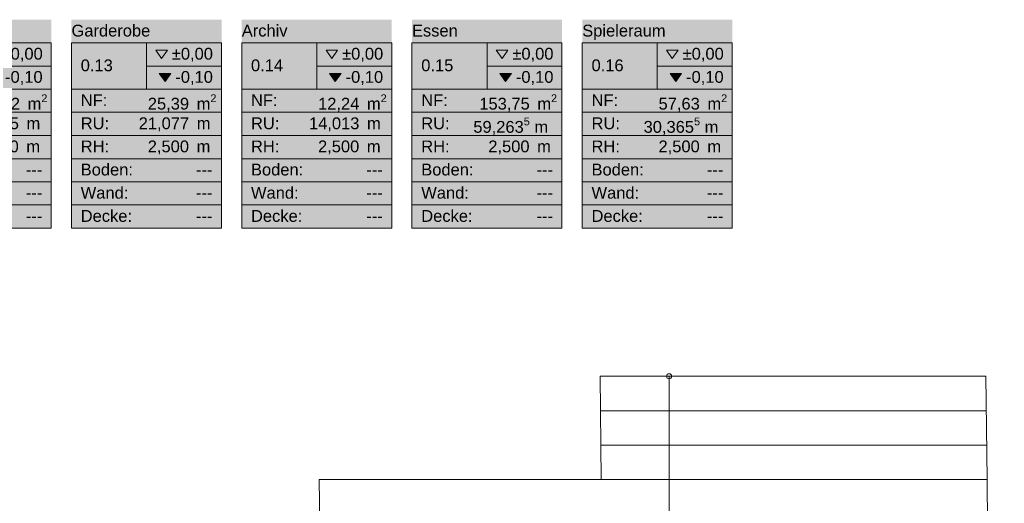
# Model space of a CAD drawing. Header units: metres. Extents: x -79 to 740, y -195 to 69.
# Tile 8 of 256: x -54.2 to -39.6, y 38.34 to 45.52. Entities that reach past the tile are written whole.
import ezdxf
from ezdxf.enums import TextEntityAlignment as Align

# ---------------------------------------------------------------- set-up
doc = ezdxf.new("R2010")
doc.units = ezdxf.units.M
doc.header["$MEASUREMENT"] = 0
for name, color, linetype in [('00 Schraffuren', 7, 'Continuous'), ('40 Treppe', 7, 'Continuous'), ('80 Raum', 7, 'Continuous'), ('90 Allgemein Dokumentation', 7, 'Continuous'), ('Neubau_80 Raum', 7, 'Continuous')]:
    doc.layers.add(name, color=color, linetype=linetype)
doc.styles.add('ERSTELLTER_STIL_3', font='arial.ttf')
doc.styles.add('ERSTELLTER_STIL_4', font='arial.ttf')

# ---------------------------------------------------------------- blocks, each defined once
blk = doc.blocks.new('Spieleraum_0.16_31_1', base_point=(-44.75, 43.974))
at = {"layer": 'Neubau_80 Raum', "linetype": 'Continuous', "lineweight": 0, "true_color": 0x272a1c}
blk.add_hatch(color=250, dxfattribs=at).paths.add_polyline_path([(-45.863, 42.427), (-43.638, 42.427), (-43.638, 45.521), (-45.863, 45.521)])
at = {"layer": 'Neubau_80 Raum', "linetype": 'Continuous', "lineweight": 0, "true_color": 0x000000}
blk.add_hatch(color=18, dxfattribs=at).paths.add_polyline_path([(-44.561, 44.722), (-44.475, 44.601), (-44.389, 44.722)])
at = {"layer": 'Neubau_80 Raum', "color": 7, "linetype": 'Continuous', "lineweight": 9}
for p, q in [((-43.638, 45.177), (-45.863, 45.177)), ((-45.863, 45.177), (-45.863, 42.427)), ((-45.863, 45.177), (-43.638, 45.177)), ((-45.863, 44.489), (-45.863, 45.177)), ((-44.75, 45.177), (-44.75, 44.489)), ((-43.638, 42.427), (-43.638, 45.177)), ((-43.638, 45.177), (-43.638, 44.489)), ((-44.75, 44.833), (-43.638, 44.833)), ((-43.638, 44.489), (-45.863, 44.489)), ((-45.863, 44.489), (-43.638, 44.489)), ((-45.863, 44.146), (-45.863, 44.489)), ((-43.638, 44.489), (-43.638, 44.146)), ((-43.638, 44.146), (-45.863, 44.146)), ((-45.863, 44.146), (-43.638, 44.146)), ((-45.863, 43.802), (-45.863, 44.146)), ((-43.638, 44.146), (-43.638, 43.802)), ((-43.638, 43.802), (-45.863, 43.802)), ((-45.863, 43.802), (-43.638, 43.802)), ((-45.863, 43.458), (-45.863, 43.802)), ((-43.638, 43.802), (-43.638, 43.458)), ((-43.638, 43.458), (-45.863, 43.458)), ((-45.863, 43.458), (-43.638, 43.458)), ((-45.863, 43.114), (-45.863, 43.458)), ((-43.638, 43.458), (-43.638, 43.114)), ((-43.638, 43.114), (-45.863, 43.114)), ((-45.863, 43.114), (-43.638, 43.114)), ((-45.863, 42.771), (-45.863, 43.114)), ((-43.638, 43.114), (-43.638, 42.771)), ((-43.638, 42.771), (-45.863, 42.771)), ((-45.863, 42.771), (-43.638, 42.771)), ((-45.863, 42.427), (-45.863, 42.771)), ((-43.638, 42.771), (-43.638, 42.427)), ((-45.863, 42.427), (-43.638, 42.427)), ((-43.638, 42.427), (-45.863, 42.427))]:
    blk.add_line(p, q, dxfattribs=at)
at = {"layer": 'Neubau_80 Raum', "color": 7, "linetype": 'Continuous', "lineweight": 13, "flags": 128}
for points in [[(-44.613, 45.066), (-44.527, 44.944), (-44.441, 45.066)], [(-44.561, 44.722), (-44.475, 44.601), (-44.389, 44.722)]]:
    blk.add_lwpolyline(points, close=True, dxfattribs=at)
at = {"layer": 'Neubau_80 Raum', "color": 7, "lineweight": 9, "char_height": 0.175, "attachment_point": 1, "style": 'ERSTELLTER_STIL_3'}
for s, insert in [('\\A1;{\\pql;\\pt0,0.05;\\fArial|b0|i0|c0|p0;\\W1.000000;±0,00\\fArial|b0|i0|c0|p0;\\W1.000000;\\A1{\\H.66x;\\S^  ;}\\fArial|b0|i0|c0|p0;\\W1.000000;\\fArial|b0|i0|c0|p0;\\W1.000000;\\A1{\\H.66x;\\S^  ;}}', (-44.374, 45.103)), ('\\A1;{\\pql;\\pt0,0.05;\\fArial|b0|i0|c0|p0;\\W1.000000;-0,10\\fArial|b0|i0|c0|p0;\\W1.000000;\\A1{\\H.66x;\\S^  ;}\\fArial|b0|i0|c0|p0;\\W1.000000;\\fArial|b0|i0|c0|p0;\\W1.000000;\\A1{\\H.66x;\\S^  ;}}', (-44.323, 44.759)), ('\\A1;{\\pql;\\pt0,0.05;\\fArial|b0|i0|c0|p0;\\W1.000000;57,63\\fArial|b0|i0|c0|p0;\\W1.000000;\\A1{\\H.66x;\\S^  ;}\\fArial|b0|i0|c0|p0;\\W1.000000; m\\fArial|b0|i0|c0|p0;\\W1.000000;\\A1{\\H.66x;\\S2^  ;}}', (-44.731, 44.413)), ('\\A1;{\\pql;\\pt0,0.05;\\fArial|b0|i0|c0|p0;\\W1.000000;30,365\\fArial|b0|i0|c0|p0;\\W1.000000;\\A1{\\H.66x;\\S5^  ;}\\fArial|b0|i0|c0|p0;\\W1.000000; m\\fArial|b0|i0|c0|p0;\\W1.000000;\\A1{\\H.66x;\\S^  ;}}', (-44.953, 44.069)), ('\\A1;{\\pql;\\pt0,0.05;\\fArial|b0|i0|c0|p0;\\W1.000000;2,500\\fArial|b0|i0|c0|p0;\\W1.000000;\\A1{\\H.66x;\\S^  ;}\\fArial|b0|i0|c0|p0;\\W1.000000; m\\fArial|b0|i0|c0|p0;\\W1.000000;\\A1{\\H.66x;\\S^  ;}}', (-44.732, 43.728))]:
    blk.add_mtext(s, dxfattribs=dict(at, insert=insert))
at = {"layer": 'Neubau_80 Raum', "color": 7, "lineweight": 9}
for tag, style, p in [('ROOM_NAME', 'ERSTELLTER_STIL_4', (-45.863, 45.446)), ('DUMMY_850', 'ERSTELLTER_STIL_4', (-43.776, 45.486)), ('ROOM_NUMBER', 'ERSTELLTER_STIL_3', (-45.725, 44.931)), ('measuredNetAreaCode', 'ERSTELLTER_STIL_3', (-45.725, 44.415)), ('perimeterCode', 'ERSTELLTER_STIL_3', (-45.725, 44.071)), ('ceilingHeightCode', 'ERSTELLTER_STIL_3', (-45.725, 43.728)), ('measuredAreaCode', 'ERSTELLTER_STIL_3', (-45.725, 43.384)), ('DUMMY_851_0', 'ERSTELLTER_STIL_3', (-44.015, 43.384)), ('DUMMY_852', 'ERSTELLTER_STIL_3', (-45.725, 43.04)), ('DUMMY_851_1', 'ERSTELLTER_STIL_3', (-44.015, 43.04)), ('DUMMY_853', 'ERSTELLTER_STIL_3', (-45.725, 42.696)), ('DUMMY_851_2', 'ERSTELLTER_STIL_3', (-44.015, 42.696))]:
    blk.add_attdef(tag, text='', height=0.175, dxfattribs=dict(at, style=style)).set_placement(p, align=Align.TOP_LEFT)
blk = doc.blocks.new('Technik_0.12_32_1', base_point=(-54.85, 43.974))
at = {"layer": '80 Raum', "linetype": 'Continuous', "lineweight": 0, "true_color": 0x2a303f}
blk.add_hatch(color=169, dxfattribs=at).paths.add_polyline_path([(-55.962, 42.427), (-53.737, 42.427), (-53.737, 45.521), (-55.962, 45.521)])
at = {"layer": '80 Raum', "linetype": 'Continuous', "lineweight": 0, "true_color": 0x000000}
blk.add_hatch(color=18, dxfattribs=at).paths.add_polyline_path([(-54.66, 44.722), (-54.574, 44.601), (-54.488, 44.722)])
at = {"layer": '80 Raum', "color": 7, "linetype": 'Continuous', "lineweight": 9}
for p, q in [((-53.737, 45.177), (-55.962, 45.177)), ((-55.962, 45.177), (-55.962, 42.427)), ((-55.962, 45.177), (-53.737, 45.177)), ((-55.962, 44.489), (-55.962, 45.177)), ((-54.85, 45.177), (-54.85, 44.489)), ((-53.737, 42.427), (-53.737, 45.177)), ((-53.737, 45.177), (-53.737, 44.489)), ((-54.85, 44.833), (-53.737, 44.833)), ((-53.737, 44.489), (-55.962, 44.489)), ((-55.962, 44.489), (-53.737, 44.489)), ((-55.962, 44.146), (-55.962, 44.489)), ((-53.737, 44.489), (-53.737, 44.146)), ((-53.737, 44.146), (-55.962, 44.146)), ((-55.962, 44.146), (-53.737, 44.146)), ((-55.962, 43.802), (-55.962, 44.146)), ((-53.737, 44.146), (-53.737, 43.802)), ((-53.737, 43.802), (-55.962, 43.802)), ((-55.962, 43.802), (-53.737, 43.802)), ((-55.962, 43.458), (-55.962, 43.802)), ((-53.737, 43.802), (-53.737, 43.458)), ((-53.737, 43.458), (-55.962, 43.458)), ((-55.962, 43.458), (-53.737, 43.458)), ((-55.962, 43.114), (-55.962, 43.458)), ((-53.737, 43.458), (-53.737, 43.114)), ((-53.737, 43.114), (-55.962, 43.114)), ((-55.962, 43.114), (-53.737, 43.114)), ((-55.962, 42.771), (-55.962, 43.114)), ((-53.737, 43.114), (-53.737, 42.771)), ((-53.737, 42.771), (-55.962, 42.771)), ((-55.962, 42.771), (-53.737, 42.771)), ((-55.962, 42.427), (-55.962, 42.771)), ((-53.737, 42.771), (-53.737, 42.427)), ((-55.962, 42.427), (-53.737, 42.427)), ((-53.737, 42.427), (-55.962, 42.427))]:
    blk.add_line(p, q, dxfattribs=at)
at = {"layer": '80 Raum', "color": 7, "linetype": 'Continuous', "lineweight": 13, "flags": 128}
for points in [[(-54.712, 45.066), (-54.626, 44.944), (-54.54, 45.066)], [(-54.66, 44.722), (-54.574, 44.601), (-54.488, 44.722)]]:
    blk.add_lwpolyline(points, close=True, dxfattribs=at)
at = {"layer": '80 Raum', "color": 7, "lineweight": 9, "char_height": 0.175, "attachment_point": 1, "style": 'ERSTELLTER_STIL_3'}
for s, insert in [('\\A1;{\\pql;\\pt0,0.05;\\fArial|b0|i0|c0|p0;\\W1.000000;±0,00\\fArial|b0|i0|c0|p0;\\W1.000000;\\A1{\\H.66x;\\S^  ;}\\fArial|b0|i0|c0|p0;\\W1.000000;\\fArial|b0|i0|c0|p0;\\W1.000000;\\A1{\\H.66x;\\S^  ;}}', (-54.473, 45.103)), ('\\A1;{\\pql;\\pt0,0.05;\\fArial|b0|i0|c0|p0;\\W1.000000;-0,10\\fArial|b0|i0|c0|p0;\\W1.000000;\\A1{\\H.66x;\\S^  ;}\\fArial|b0|i0|c0|p0;\\W1.000000;\\fArial|b0|i0|c0|p0;\\W1.000000;\\A1{\\H.66x;\\S^  ;}}', (-54.422, 44.759)), ('\\A1;{\\pql;\\pt0,0.05;\\fArial|b0|i0|c0|p0;\\W1.000000;11,82\\fArial|b0|i0|c0|p0;\\W1.000000;\\A1{\\H.66x;\\S^  ;}\\fArial|b0|i0|c0|p0;\\W1.000000; m\\fArial|b0|i0|c0|p0;\\W1.000000;\\A1{\\H.66x;\\S2^  ;}}', (-54.812, 44.413)), ('\\A1;{\\pql;\\pt0,0.05;\\fArial|b0|i0|c0|p0;\\W1.000000;13,785\\fArial|b0|i0|c0|p0;\\W1.000000;\\A1{\\H.66x;\\S^  ;}\\fArial|b0|i0|c0|p0;\\W1.000000; m\\fArial|b0|i0|c0|p0;\\W1.000000;\\A1{\\H.66x;\\S^  ;}}', (-54.964, 44.071)), ('\\A1;{\\pql;\\pt0,0.05;\\fArial|b0|i0|c0|p0;\\W1.000000;2,500\\fArial|b0|i0|c0|p0;\\W1.000000;\\A1{\\H.66x;\\S^  ;}\\fArial|b0|i0|c0|p0;\\W1.000000; m\\fArial|b0|i0|c0|p0;\\W1.000000;\\A1{\\H.66x;\\S^  ;}}', (-54.831, 43.728))]:
    blk.add_mtext(s, dxfattribs=dict(at, insert=insert))
at = {"layer": '80 Raum', "color": 7, "lineweight": 9}
for tag, style, p in [('ROOM_NAME', 'ERSTELLTER_STIL_4', (-55.962, 45.446)), ('DUMMY_850', 'ERSTELLTER_STIL_4', (-53.875, 45.486)), ('ROOM_NUMBER', 'ERSTELLTER_STIL_3', (-55.824, 44.931)), ('measuredNetAreaCode', 'ERSTELLTER_STIL_3', (-55.824, 44.415)), ('perimeterCode', 'ERSTELLTER_STIL_3', (-55.824, 44.071)), ('ceilingHeightCode', 'ERSTELLTER_STIL_3', (-55.824, 43.728)), ('measuredAreaCode', 'ERSTELLTER_STIL_3', (-55.824, 43.384)), ('DUMMY_851_0', 'ERSTELLTER_STIL_3', (-54.114, 43.384)), ('DUMMY_852', 'ERSTELLTER_STIL_3', (-55.824, 43.04)), ('DUMMY_851_1', 'ERSTELLTER_STIL_3', (-54.114, 43.04)), ('DUMMY_853', 'ERSTELLTER_STIL_3', (-55.824, 42.696)), ('DUMMY_851_2', 'ERSTELLTER_STIL_3', (-54.114, 42.696))]:
    blk.add_attdef(tag, text='', height=0.175, dxfattribs=dict(at, style=style)).set_placement(p, align=Align.TOP_LEFT)
blk = doc.blocks.new('Archiv_0.14_33_1', base_point=(-49.8, 43.974))
at = {"layer": '80 Raum', "linetype": 'Continuous', "lineweight": 0, "true_color": 0x2a303f}
blk.add_hatch(color=169, dxfattribs=at).paths.add_polyline_path([(-50.912, 42.427), (-48.688, 42.427), (-48.688, 45.521), (-50.912, 45.521)])
at = {"layer": '80 Raum', "linetype": 'Continuous', "lineweight": 0, "true_color": 0x000000}
blk.add_hatch(color=18, dxfattribs=at).paths.add_polyline_path([(-49.611, 44.722), (-49.525, 44.601), (-49.439, 44.722)])
at = {"layer": '80 Raum', "color": 7, "linetype": 'Continuous', "lineweight": 9}
for p, q in [((-48.688, 45.177), (-50.912, 45.177)), ((-50.912, 45.177), (-50.912, 42.427)), ((-50.912, 45.177), (-48.688, 45.177)), ((-50.912, 44.489), (-50.912, 45.177)), ((-49.8, 45.177), (-49.8, 44.489)), ((-48.688, 42.427), (-48.688, 45.177)), ((-48.688, 45.177), (-48.688, 44.489)), ((-49.8, 44.833), (-48.688, 44.833)), ((-48.688, 44.489), (-50.912, 44.489)), ((-50.912, 44.489), (-48.688, 44.489)), ((-50.912, 44.146), (-50.912, 44.489)), ((-48.688, 44.489), (-48.688, 44.146)), ((-48.688, 44.146), (-50.912, 44.146)), ((-50.912, 44.146), (-48.688, 44.146)), ((-50.912, 43.802), (-50.912, 44.146)), ((-48.688, 44.146), (-48.688, 43.802)), ((-48.688, 43.802), (-50.912, 43.802)), ((-50.912, 43.802), (-48.688, 43.802)), ((-50.912, 43.458), (-50.912, 43.802)), ((-48.688, 43.802), (-48.688, 43.458)), ((-48.688, 43.458), (-50.912, 43.458)), ((-50.912, 43.458), (-48.688, 43.458)), ((-50.912, 43.114), (-50.912, 43.458)), ((-48.688, 43.458), (-48.688, 43.114)), ((-48.688, 43.114), (-50.912, 43.114)), ((-50.912, 43.114), (-48.688, 43.114)), ((-50.912, 42.771), (-50.912, 43.114)), ((-48.688, 43.114), (-48.688, 42.771)), ((-48.688, 42.771), (-50.912, 42.771)), ((-50.912, 42.771), (-48.688, 42.771)), ((-50.912, 42.427), (-50.912, 42.771)), ((-48.688, 42.771), (-48.688, 42.427)), ((-50.912, 42.427), (-48.688, 42.427)), ((-48.688, 42.427), (-50.912, 42.427))]:
    blk.add_line(p, q, dxfattribs=at)
at = {"layer": '80 Raum', "color": 7, "linetype": 'Continuous', "lineweight": 13, "flags": 128}
for points in [[(-49.662, 45.066), (-49.577, 44.944), (-49.491, 45.066)], [(-49.611, 44.722), (-49.525, 44.601), (-49.439, 44.722)]]:
    blk.add_lwpolyline(points, close=True, dxfattribs=at)
at = {"layer": '80 Raum', "color": 7, "lineweight": 9, "char_height": 0.175, "attachment_point": 1, "style": 'ERSTELLTER_STIL_3'}
for s, insert in [('\\A1;{\\pql;\\pt0,0.05;\\fArial|b0|i0|c0|p0;\\W1.000000;±0,00\\fArial|b0|i0|c0|p0;\\W1.000000;\\A1{\\H.66x;\\S^  ;}\\fArial|b0|i0|c0|p0;\\W1.000000;\\fArial|b0|i0|c0|p0;\\W1.000000;\\A1{\\H.66x;\\S^  ;}}', (-49.424, 45.103)), ('\\A1;{\\pql;\\pt0,0.05;\\fArial|b0|i0|c0|p0;\\W1.000000;-0,10\\fArial|b0|i0|c0|p0;\\W1.000000;\\A1{\\H.66x;\\S^  ;}\\fArial|b0|i0|c0|p0;\\W1.000000;\\fArial|b0|i0|c0|p0;\\W1.000000;\\A1{\\H.66x;\\S^  ;}}', (-49.372, 44.759)), ('\\A1;{\\pql;\\pt0,0.05;\\fArial|b0|i0|c0|p0;\\W1.000000;12,24\\fArial|b0|i0|c0|p0;\\W1.000000;\\A1{\\H.66x;\\S^  ;}\\fArial|b0|i0|c0|p0;\\W1.000000; m\\fArial|b0|i0|c0|p0;\\W1.000000;\\A1{\\H.66x;\\S2^  ;}}', (-49.78, 44.413)), ('\\A1;{\\pql;\\pt0,0.05;\\fArial|b0|i0|c0|p0;\\W1.000000;14,013\\fArial|b0|i0|c0|p0;\\W1.000000;\\A1{\\H.66x;\\S^  ;}\\fArial|b0|i0|c0|p0;\\W1.000000; m\\fArial|b0|i0|c0|p0;\\W1.000000;\\A1{\\H.66x;\\S^  ;}}', (-49.915, 44.071)), ('\\A1;{\\pql;\\pt0,0.05;\\fArial|b0|i0|c0|p0;\\W1.000000;2,500\\fArial|b0|i0|c0|p0;\\W1.000000;\\A1{\\H.66x;\\S^  ;}\\fArial|b0|i0|c0|p0;\\W1.000000; m\\fArial|b0|i0|c0|p0;\\W1.000000;\\A1{\\H.66x;\\S^  ;}}', (-49.781, 43.728))]:
    blk.add_mtext(s, dxfattribs=dict(at, insert=insert))
at = {"layer": '80 Raum', "color": 7, "lineweight": 9}
for tag, style, p in [('ROOM_NAME', 'ERSTELLTER_STIL_4', (-50.912, 45.446)), ('DUMMY_850', 'ERSTELLTER_STIL_4', (-48.825, 45.486)), ('ROOM_NUMBER', 'ERSTELLTER_STIL_3', (-50.775, 44.931)), ('measuredNetAreaCode', 'ERSTELLTER_STIL_3', (-50.775, 44.415)), ('perimeterCode', 'ERSTELLTER_STIL_3', (-50.775, 44.071)), ('ceilingHeightCode', 'ERSTELLTER_STIL_3', (-50.775, 43.728)), ('measuredAreaCode', 'ERSTELLTER_STIL_3', (-50.775, 43.384)), ('DUMMY_851_0', 'ERSTELLTER_STIL_3', (-49.065, 43.384)), ('DUMMY_852', 'ERSTELLTER_STIL_3', (-50.775, 43.04)), ('DUMMY_851_1', 'ERSTELLTER_STIL_3', (-49.065, 43.04)), ('DUMMY_853', 'ERSTELLTER_STIL_3', (-50.775, 42.696)), ('DUMMY_851_2', 'ERSTELLTER_STIL_3', (-49.065, 42.696))]:
    blk.add_attdef(tag, text='', height=0.175, dxfattribs=dict(at, style=style)).set_placement(p, align=Align.TOP_LEFT)
blk = doc.blocks.new('Garderobe_0.13_37_1', base_point=(-52.325, 43.974))
at = {"layer": '80 Raum', "linetype": 'Continuous', "lineweight": 0, "true_color": 0x272a1c}
blk.add_hatch(color=250, dxfattribs=at).paths.add_polyline_path([(-53.437, 42.427), (-51.212, 42.427), (-51.212, 45.521), (-53.437, 45.521)])
at = {"layer": '80 Raum', "linetype": 'Continuous', "lineweight": 0, "true_color": 0x000000}
blk.add_hatch(color=18, dxfattribs=at).paths.add_polyline_path([(-52.135, 44.722), (-52.05, 44.601), (-51.964, 44.722)])
at = {"layer": '80 Raum', "color": 7, "linetype": 'Continuous', "lineweight": 9}
for p, q in [((-51.212, 45.177), (-53.437, 45.177)), ((-53.437, 45.177), (-53.437, 42.427)), ((-53.437, 45.177), (-51.212, 45.177)), ((-53.437, 44.489), (-53.437, 45.177)), ((-52.325, 45.177), (-52.325, 44.489)), ((-51.212, 42.427), (-51.212, 45.177)), ((-51.212, 45.177), (-51.212, 44.489)), ((-52.325, 44.833), (-51.212, 44.833)), ((-51.212, 44.489), (-53.437, 44.489)), ((-53.437, 44.489), (-51.212, 44.489)), ((-53.437, 44.146), (-53.437, 44.489)), ((-51.212, 44.489), (-51.212, 44.146)), ((-51.212, 44.146), (-53.437, 44.146)), ((-53.437, 44.146), (-51.212, 44.146)), ((-53.437, 43.802), (-53.437, 44.146)), ((-51.212, 44.146), (-51.212, 43.802)), ((-51.212, 43.802), (-53.437, 43.802)), ((-53.437, 43.802), (-51.212, 43.802)), ((-53.437, 43.458), (-53.437, 43.802)), ((-51.212, 43.802), (-51.212, 43.458)), ((-51.212, 43.458), (-53.437, 43.458)), ((-53.437, 43.458), (-51.212, 43.458)), ((-53.437, 43.114), (-53.437, 43.458)), ((-51.212, 43.458), (-51.212, 43.114)), ((-51.212, 43.114), (-53.437, 43.114)), ((-53.437, 43.114), (-51.212, 43.114)), ((-53.437, 42.771), (-53.437, 43.114)), ((-51.212, 43.114), (-51.212, 42.771)), ((-51.212, 42.771), (-53.437, 42.771)), ((-53.437, 42.771), (-51.212, 42.771)), ((-53.437, 42.427), (-53.437, 42.771)), ((-51.212, 42.771), (-51.212, 42.427)), ((-53.437, 42.427), (-51.212, 42.427)), ((-51.212, 42.427), (-53.437, 42.427))]:
    blk.add_line(p, q, dxfattribs=at)
at = {"layer": '80 Raum', "color": 7, "linetype": 'Continuous', "lineweight": 13, "flags": 128}
for points in [[(-52.187, 45.066), (-52.101, 44.944), (-52.015, 45.066)], [(-52.135, 44.722), (-52.05, 44.601), (-51.964, 44.722)]]:
    blk.add_lwpolyline(points, close=True, dxfattribs=at)
at = {"layer": '80 Raum', "color": 7, "lineweight": 9, "char_height": 0.175, "attachment_point": 1, "style": 'ERSTELLTER_STIL_3'}
for s, insert in [('\\A1;{\\pql;\\pt0,0.05;\\fArial|b0|i0|c0|p0;\\W1.000000;±0,00\\fArial|b0|i0|c0|p0;\\W1.000000;\\A1{\\H.66x;\\S^  ;}\\fArial|b0|i0|c0|p0;\\W1.000000;\\fArial|b0|i0|c0|p0;\\W1.000000;\\A1{\\H.66x;\\S^  ;}}', (-51.949, 45.103)), ('\\A1;{\\pql;\\pt0,0.05;\\fArial|b0|i0|c0|p0;\\W1.000000;-0,10\\fArial|b0|i0|c0|p0;\\W1.000000;\\A1{\\H.66x;\\S^  ;}\\fArial|b0|i0|c0|p0;\\W1.000000;\\fArial|b0|i0|c0|p0;\\W1.000000;\\A1{\\H.66x;\\S^  ;}}', (-51.897, 44.759)), ('\\A1;{\\pql;\\pt0,0.05;\\fArial|b0|i0|c0|p0;\\W1.000000;25,39\\fArial|b0|i0|c0|p0;\\W1.000000;\\A1{\\H.66x;\\S^  ;}\\fArial|b0|i0|c0|p0;\\W1.000000; m\\fArial|b0|i0|c0|p0;\\W1.000000;\\A1{\\H.66x;\\S2^  ;}}', (-52.305, 44.413)), ('\\A1;{\\pql;\\pt0,0.05;\\fArial|b0|i0|c0|p0;\\W1.000000;21,077\\fArial|b0|i0|c0|p0;\\W1.000000;\\A1{\\H.66x;\\S^  ;}\\fArial|b0|i0|c0|p0;\\W1.000000; m\\fArial|b0|i0|c0|p0;\\W1.000000;\\A1{\\H.66x;\\S^  ;}}', (-52.44, 44.071)), ('\\A1;{\\pql;\\pt0,0.05;\\fArial|b0|i0|c0|p0;\\W1.000000;2,500\\fArial|b0|i0|c0|p0;\\W1.000000;\\A1{\\H.66x;\\S^  ;}\\fArial|b0|i0|c0|p0;\\W1.000000; m\\fArial|b0|i0|c0|p0;\\W1.000000;\\A1{\\H.66x;\\S^  ;}}', (-52.306, 43.728))]:
    blk.add_mtext(s, dxfattribs=dict(at, insert=insert))
at = {"layer": '80 Raum', "color": 7, "lineweight": 9}
for tag, style, p in [('ROOM_NAME', 'ERSTELLTER_STIL_4', (-53.437, 45.446)), ('DUMMY_850', 'ERSTELLTER_STIL_4', (-51.35, 45.486)), ('ROOM_NUMBER', 'ERSTELLTER_STIL_3', (-53.3, 44.931)), ('measuredNetAreaCode', 'ERSTELLTER_STIL_3', (-53.3, 44.415)), ('perimeterCode', 'ERSTELLTER_STIL_3', (-53.3, 44.071)), ('ceilingHeightCode', 'ERSTELLTER_STIL_3', (-53.3, 43.728)), ('measuredAreaCode', 'ERSTELLTER_STIL_3', (-53.3, 43.384)), ('DUMMY_851_0', 'ERSTELLTER_STIL_3', (-51.59, 43.384)), ('DUMMY_852', 'ERSTELLTER_STIL_3', (-53.3, 43.04)), ('DUMMY_851_1', 'ERSTELLTER_STIL_3', (-51.59, 43.04)), ('DUMMY_853', 'ERSTELLTER_STIL_3', (-53.3, 42.696)), ('DUMMY_851_2', 'ERSTELLTER_STIL_3', (-51.59, 42.696))]:
    blk.add_attdef(tag, text='', height=0.175, dxfattribs=dict(at, style=style)).set_placement(p, align=Align.TOP_LEFT)
blk = doc.blocks.new('Essen _0.15_50_1', base_point=(-47.275, 43.974))
at = {"layer": 'Neubau_80 Raum', "linetype": 'Continuous', "lineweight": 0, "true_color": 0x272a1c}
blk.add_hatch(color=250, dxfattribs=at).paths.add_polyline_path([(-48.388, 42.427), (-46.163, 42.427), (-46.163, 45.521), (-48.388, 45.521)])
at = {"layer": 'Neubau_80 Raum', "linetype": 'Continuous', "lineweight": 0, "true_color": 0x000000}
blk.add_hatch(color=18, dxfattribs=at).paths.add_polyline_path([(-47.086, 44.722), (-47, 44.601), (-46.914, 44.722)])
at = {"layer": 'Neubau_80 Raum', "color": 7, "linetype": 'Continuous', "lineweight": 9}
for p, q in [((-46.163, 45.177), (-48.388, 45.177)), ((-48.388, 45.177), (-48.388, 42.427)), ((-48.388, 45.177), (-46.163, 45.177)), ((-48.388, 44.489), (-48.388, 45.177)), ((-47.275, 45.177), (-47.275, 44.489)), ((-46.163, 42.427), (-46.163, 45.177)), ((-46.163, 45.177), (-46.163, 44.489)), ((-47.275, 44.833), (-46.163, 44.833)), ((-46.163, 44.489), (-48.388, 44.489)), ((-48.388, 44.489), (-46.163, 44.489)), ((-48.388, 44.146), (-48.388, 44.489)), ((-46.163, 44.489), (-46.163, 44.146)), ((-46.163, 44.146), (-48.388, 44.146)), ((-48.388, 44.146), (-46.163, 44.146)), ((-48.388, 43.802), (-48.388, 44.146)), ((-46.163, 44.146), (-46.163, 43.802)), ((-46.163, 43.802), (-48.388, 43.802)), ((-48.388, 43.802), (-46.163, 43.802)), ((-48.388, 43.458), (-48.388, 43.802)), ((-46.163, 43.802), (-46.163, 43.458)), ((-46.163, 43.458), (-48.388, 43.458)), ((-48.388, 43.458), (-46.163, 43.458)), ((-48.388, 43.114), (-48.388, 43.458)), ((-46.163, 43.458), (-46.163, 43.114)), ((-46.163, 43.114), (-48.388, 43.114)), ((-48.388, 43.114), (-46.163, 43.114)), ((-48.388, 42.771), (-48.388, 43.114)), ((-46.163, 43.114), (-46.163, 42.771)), ((-46.163, 42.771), (-48.388, 42.771)), ((-48.388, 42.771), (-46.163, 42.771)), ((-48.388, 42.427), (-48.388, 42.771)), ((-46.163, 42.771), (-46.163, 42.427)), ((-48.388, 42.427), (-46.163, 42.427)), ((-46.163, 42.427), (-48.388, 42.427))]:
    blk.add_line(p, q, dxfattribs=at)
at = {"layer": 'Neubau_80 Raum', "color": 7, "linetype": 'Continuous', "lineweight": 13, "flags": 128}
for points in [[(-47.138, 45.066), (-47.052, 44.944), (-46.966, 45.066)], [(-47.086, 44.722), (-47, 44.601), (-46.914, 44.722)]]:
    blk.add_lwpolyline(points, close=True, dxfattribs=at)
at = {"layer": 'Neubau_80 Raum', "color": 7, "lineweight": 9, "char_height": 0.175, "attachment_point": 1, "style": 'ERSTELLTER_STIL_3'}
for s, insert in [('\\A1;{\\pql;\\pt0,0.05;\\fArial|b0|i0|c0|p0;\\W1.000000;±0,00\\fArial|b0|i0|c0|p0;\\W1.000000;\\A1{\\H.66x;\\S^  ;}\\fArial|b0|i0|c0|p0;\\W1.000000;\\fArial|b0|i0|c0|p0;\\W1.000000;\\A1{\\H.66x;\\S^  ;}}', (-46.899, 45.103)), ('\\A1;{\\pql;\\pt0,0.05;\\fArial|b0|i0|c0|p0;\\W1.000000;-0,10\\fArial|b0|i0|c0|p0;\\W1.000000;\\A1{\\H.66x;\\S^  ;}\\fArial|b0|i0|c0|p0;\\W1.000000;\\fArial|b0|i0|c0|p0;\\W1.000000;\\A1{\\H.66x;\\S^  ;}}', (-46.847, 44.759)), ('\\A1;{\\pql;\\pt0,0.05;\\fArial|b0|i0|c0|p0;\\W1.000000;153,75\\fArial|b0|i0|c0|p0;\\W1.000000;\\A1{\\H.66x;\\S^  ;}\\fArial|b0|i0|c0|p0;\\W1.000000; m\\fArial|b0|i0|c0|p0;\\W1.000000;\\A1{\\H.66x;\\S2^  ;}}', (-47.389, 44.413)), ('\\A1;{\\pql;\\pt0,0.05;\\fArial|b0|i0|c0|p0;\\W1.000000;59,263\\fArial|b0|i0|c0|p0;\\W1.000000;\\A1{\\H.66x;\\S5^  ;}\\fArial|b0|i0|c0|p0;\\W1.000000; m\\fArial|b0|i0|c0|p0;\\W1.000000;\\A1{\\H.66x;\\S^  ;}}', (-47.478, 44.069)), ('\\A1;{\\pql;\\pt0,0.05;\\fArial|b0|i0|c0|p0;\\W1.000000;2,500\\fArial|b0|i0|c0|p0;\\W1.000000;\\A1{\\H.66x;\\S^  ;}\\fArial|b0|i0|c0|p0;\\W1.000000; m\\fArial|b0|i0|c0|p0;\\W1.000000;\\A1{\\H.66x;\\S^  ;}}', (-47.256, 43.728))]:
    blk.add_mtext(s, dxfattribs=dict(at, insert=insert))
at = {"layer": 'Neubau_80 Raum', "color": 7, "lineweight": 9}
for tag, style, p in [('ROOM_NAME', 'ERSTELLTER_STIL_4', (-48.388, 45.446)), ('DUMMY_850', 'ERSTELLTER_STIL_4', (-46.3, 45.486)), ('ROOM_NUMBER', 'ERSTELLTER_STIL_3', (-48.25, 44.931)), ('measuredNetAreaCode', 'ERSTELLTER_STIL_3', (-48.25, 44.415)), ('perimeterCode', 'ERSTELLTER_STIL_3', (-48.25, 44.071)), ('ceilingHeightCode', 'ERSTELLTER_STIL_3', (-48.25, 43.728)), ('measuredAreaCode', 'ERSTELLTER_STIL_3', (-48.25, 43.384)), ('DUMMY_851_0', 'ERSTELLTER_STIL_3', (-46.54, 43.384)), ('DUMMY_852', 'ERSTELLTER_STIL_3', (-48.25, 43.04)), ('DUMMY_851_1', 'ERSTELLTER_STIL_3', (-46.54, 43.04)), ('DUMMY_853', 'ERSTELLTER_STIL_3', (-48.25, 42.696)), ('DUMMY_851_2', 'ERSTELLTER_STIL_3', (-46.54, 42.696))]:
    blk.add_attdef(tag, text='', height=0.175, dxfattribs=dict(at, style=style)).set_placement(p, align=Align.TOP_LEFT)

msp = doc.modelspace()

# ---------------------------------------------------------------- linework, layer by layer
at = {"layer": '00 Schraffuren', "color": 7, "linetype": 'Continuous', "lineweight": 9}
msp.add_line((-44.575, 40.23), (-44.575, 36.745), dxfattribs=at)
at = {"layer": '40 Treppe', "color": 7, "linetype": 'Continuous', "lineweight": 9}
msp.add_lwpolyline([(-44.575, 40.268, 1), (-44.575, 40.193, 1)], format="xyb", close=True, dxfattribs=at)
at = {"layer": '90 Allgemein Dokumentation', "color": 7, "linetype": 'Continuous', "lineweight": 9}
for p, q in [((-39.878, 40.23), (-45.599, 40.23)), ((-45.583, 38.697), (-45.599, 40.23)), ((-39.86, 38.697), (-39.878, 40.23)), ((-39.872, 39.719), (-45.594, 39.719)), ((-39.866, 39.208), (-45.588, 39.208)), ((-39.86, 38.697), (-49.762, 38.697)), ((-49.762, 38.697), (-49.724, 35.184)), ((-39.604, 16.509), (-39.86, 38.697))]:
    msp.add_line(p, q, dxfattribs=at)

# ---------------------------------------------------------------- block references
at = {"layer": '80 Raum', "color": 7, "linetype": 'Continuous', "lineweight": 13}
ref = msp.add_blockref('Technik_0.12_32_1', (-54.85, 43.974), dxfattribs=at)
ref.add_attrib('ROOM_NAME', 'Technik', dxfattribs={"color": 7, "lineweight": 9, "height": 0.175, "style": 'ERSTELLTER_STIL_4'}).set_placement((-55.962, 45.446), align=Align.TOP_LEFT)
ref.add_attrib('ROOM_NUMBER', '0.12', dxfattribs={"color": 7, "lineweight": 9, "height": 0.175, "style": 'ERSTELLTER_STIL_3'}).set_placement((-55.824, 44.931), align=Align.TOP_LEFT)
ref.add_attrib('measuredAreaCode', 'Boden: ', dxfattribs={"color": 7, "lineweight": 9, "height": 0.175, "style": 'ERSTELLTER_STIL_3'}).set_placement((-55.824, 43.384), align=Align.TOP_LEFT)
ref.add_attrib('measuredNetAreaCode', 'NF: ', dxfattribs={"color": 7, "lineweight": 9, "height": 0.175, "style": 'ERSTELLTER_STIL_3'}).set_placement((-55.824, 44.415), align=Align.TOP_LEFT)
ref.add_attrib('perimeterCode', 'RU: ', dxfattribs={"color": 7, "lineweight": 9, "height": 0.175, "style": 'ERSTELLTER_STIL_3'}).set_placement((-55.824, 44.071), align=Align.TOP_LEFT)
ref.add_attrib('ceilingHeightCode', 'RH: ', dxfattribs={"color": 7, "lineweight": 9, "height": 0.175, "style": 'ERSTELLTER_STIL_3'}).set_placement((-55.824, 43.728), align=Align.TOP_LEFT)
ref.add_attrib('DUMMY_851', '---', dxfattribs={"color": 7, "lineweight": 9, "height": 0.175, "style": 'ERSTELLTER_STIL_3'}).set_placement((-54.114, 43.384), align=Align.TOP_LEFT)
ref.add_attrib('DUMMY_851_1', '---', dxfattribs={"color": 7, "lineweight": 9, "height": 0.175, "style": 'ERSTELLTER_STIL_3'}).set_placement((-54.114, 43.04), align=Align.TOP_LEFT)
ref.add_attrib('DUMMY_851_2', '---', dxfattribs={"color": 7, "lineweight": 9, "height": 0.175, "style": 'ERSTELLTER_STIL_3'}).set_placement((-54.114, 42.696), align=Align.TOP_LEFT)
ref.add_attrib('DUMMY_852', 'Wand: ', dxfattribs={"color": 7, "lineweight": 9, "height": 0.175, "style": 'ERSTELLTER_STIL_3'}).set_placement((-55.824, 43.04), align=Align.TOP_LEFT)
ref.add_attrib('DUMMY_853', 'Decke: ', dxfattribs={"color": 7, "lineweight": 9, "height": 0.175, "style": 'ERSTELLTER_STIL_3'}).set_placement((-55.824, 42.696), align=Align.TOP_LEFT)
ref = msp.add_blockref('Garderobe_0.13_37_1', (-52.325, 43.974), dxfattribs=at)
ref.add_attrib('ROOM_NAME', 'Garderobe', dxfattribs={"color": 7, "lineweight": 9, "height": 0.175, "style": 'ERSTELLTER_STIL_4'}).set_placement((-53.437, 45.446), align=Align.TOP_LEFT)
ref.add_attrib('ROOM_NUMBER', '0.13', dxfattribs={"color": 7, "lineweight": 9, "height": 0.175, "style": 'ERSTELLTER_STIL_3'}).set_placement((-53.3, 44.931), align=Align.TOP_LEFT)
ref.add_attrib('measuredAreaCode', 'Boden: ', dxfattribs={"color": 7, "lineweight": 9, "height": 0.175, "style": 'ERSTELLTER_STIL_3'}).set_placement((-53.3, 43.384), align=Align.TOP_LEFT)
ref.add_attrib('measuredNetAreaCode', 'NF: ', dxfattribs={"color": 7, "lineweight": 9, "height": 0.175, "style": 'ERSTELLTER_STIL_3'}).set_placement((-53.3, 44.415), align=Align.TOP_LEFT)
ref.add_attrib('perimeterCode', 'RU: ', dxfattribs={"color": 7, "lineweight": 9, "height": 0.175, "style": 'ERSTELLTER_STIL_3'}).set_placement((-53.3, 44.071), align=Align.TOP_LEFT)
ref.add_attrib('ceilingHeightCode', 'RH: ', dxfattribs={"color": 7, "lineweight": 9, "height": 0.175, "style": 'ERSTELLTER_STIL_3'}).set_placement((-53.3, 43.728), align=Align.TOP_LEFT)
ref.add_attrib('DUMMY_851', '---', dxfattribs={"color": 7, "lineweight": 9, "height": 0.175, "style": 'ERSTELLTER_STIL_3'}).set_placement((-51.59, 43.384), align=Align.TOP_LEFT)
ref.add_attrib('DUMMY_851_1', '---', dxfattribs={"color": 7, "lineweight": 9, "height": 0.175, "style": 'ERSTELLTER_STIL_3'}).set_placement((-51.59, 43.04), align=Align.TOP_LEFT)
ref.add_attrib('DUMMY_851_2', '---', dxfattribs={"color": 7, "lineweight": 9, "height": 0.175, "style": 'ERSTELLTER_STIL_3'}).set_placement((-51.59, 42.696), align=Align.TOP_LEFT)
ref.add_attrib('DUMMY_852', 'Wand: ', dxfattribs={"color": 7, "lineweight": 9, "height": 0.175, "style": 'ERSTELLTER_STIL_3'}).set_placement((-53.3, 43.04), align=Align.TOP_LEFT)
ref.add_attrib('DUMMY_853', 'Decke: ', dxfattribs={"color": 7, "lineweight": 9, "height": 0.175, "style": 'ERSTELLTER_STIL_3'}).set_placement((-53.3, 42.696), align=Align.TOP_LEFT)
ref = msp.add_blockref('Archiv_0.14_33_1', (-49.8, 43.974), dxfattribs=at)
ref.add_attrib('ROOM_NAME', 'Archiv', dxfattribs={"color": 7, "lineweight": 9, "height": 0.175, "style": 'ERSTELLTER_STIL_4'}).set_placement((-50.912, 45.446), align=Align.TOP_LEFT)
ref.add_attrib('ROOM_NUMBER', '0.14', dxfattribs={"color": 7, "lineweight": 9, "height": 0.175, "style": 'ERSTELLTER_STIL_3'}).set_placement((-50.775, 44.931), align=Align.TOP_LEFT)
ref.add_attrib('measuredAreaCode', 'Boden: ', dxfattribs={"color": 7, "lineweight": 9, "height": 0.175, "style": 'ERSTELLTER_STIL_3'}).set_placement((-50.775, 43.384), align=Align.TOP_LEFT)
ref.add_attrib('measuredNetAreaCode', 'NF: ', dxfattribs={"color": 7, "lineweight": 9, "height": 0.175, "style": 'ERSTELLTER_STIL_3'}).set_placement((-50.775, 44.415), align=Align.TOP_LEFT)
ref.add_attrib('perimeterCode', 'RU: ', dxfattribs={"color": 7, "lineweight": 9, "height": 0.175, "style": 'ERSTELLTER_STIL_3'}).set_placement((-50.775, 44.071), align=Align.TOP_LEFT)
ref.add_attrib('ceilingHeightCode', 'RH: ', dxfattribs={"color": 7, "lineweight": 9, "height": 0.175, "style": 'ERSTELLTER_STIL_3'}).set_placement((-50.775, 43.728), align=Align.TOP_LEFT)
ref.add_attrib('DUMMY_851', '---', dxfattribs={"color": 7, "lineweight": 9, "height": 0.175, "style": 'ERSTELLTER_STIL_3'}).set_placement((-49.065, 43.384), align=Align.TOP_LEFT)
ref.add_attrib('DUMMY_851_1', '---', dxfattribs={"color": 7, "lineweight": 9, "height": 0.175, "style": 'ERSTELLTER_STIL_3'}).set_placement((-49.065, 43.04), align=Align.TOP_LEFT)
ref.add_attrib('DUMMY_851_2', '---', dxfattribs={"color": 7, "lineweight": 9, "height": 0.175, "style": 'ERSTELLTER_STIL_3'}).set_placement((-49.065, 42.696), align=Align.TOP_LEFT)
ref.add_attrib('DUMMY_852', 'Wand: ', dxfattribs={"color": 7, "lineweight": 9, "height": 0.175, "style": 'ERSTELLTER_STIL_3'}).set_placement((-50.775, 43.04), align=Align.TOP_LEFT)
ref.add_attrib('DUMMY_853', 'Decke: ', dxfattribs={"color": 7, "lineweight": 9, "height": 0.175, "style": 'ERSTELLTER_STIL_3'}).set_placement((-50.775, 42.696), align=Align.TOP_LEFT)
at = {"layer": 'Neubau_80 Raum', "color": 7, "linetype": 'Continuous', "lineweight": 13}
ref = msp.add_blockref('Essen _0.15_50_1', (-47.275, 43.974), dxfattribs=at)
ref.add_attrib('ROOM_NAME', 'Essen ', dxfattribs={"color": 7, "lineweight": 9, "height": 0.175, "style": 'ERSTELLTER_STIL_4'}).set_placement((-48.388, 45.446), align=Align.TOP_LEFT)
ref.add_attrib('ROOM_NUMBER', '0.15', dxfattribs={"color": 7, "lineweight": 9, "height": 0.175, "style": 'ERSTELLTER_STIL_3'}).set_placement((-48.25, 44.931), align=Align.TOP_LEFT)
ref.add_attrib('measuredAreaCode', 'Boden: ', dxfattribs={"color": 7, "lineweight": 9, "height": 0.175, "style": 'ERSTELLTER_STIL_3'}).set_placement((-48.25, 43.384), align=Align.TOP_LEFT)
ref.add_attrib('measuredNetAreaCode', 'NF: ', dxfattribs={"color": 7, "lineweight": 9, "height": 0.175, "style": 'ERSTELLTER_STIL_3'}).set_placement((-48.25, 44.415), align=Align.TOP_LEFT)
ref.add_attrib('perimeterCode', 'RU: ', dxfattribs={"color": 7, "lineweight": 9, "height": 0.175, "style": 'ERSTELLTER_STIL_3'}).set_placement((-48.25, 44.071), align=Align.TOP_LEFT)
ref.add_attrib('ceilingHeightCode', 'RH: ', dxfattribs={"color": 7, "lineweight": 9, "height": 0.175, "style": 'ERSTELLTER_STIL_3'}).set_placement((-48.25, 43.728), align=Align.TOP_LEFT)
ref.add_attrib('DUMMY_851', '---', dxfattribs={"color": 7, "lineweight": 9, "height": 0.175, "style": 'ERSTELLTER_STIL_3'}).set_placement((-46.54, 43.384), align=Align.TOP_LEFT)
ref.add_attrib('DUMMY_851_1', '---', dxfattribs={"color": 7, "lineweight": 9, "height": 0.175, "style": 'ERSTELLTER_STIL_3'}).set_placement((-46.54, 43.04), align=Align.TOP_LEFT)
ref.add_attrib('DUMMY_851_2', '---', dxfattribs={"color": 7, "lineweight": 9, "height": 0.175, "style": 'ERSTELLTER_STIL_3'}).set_placement((-46.54, 42.696), align=Align.TOP_LEFT)
ref.add_attrib('DUMMY_852', 'Wand: ', dxfattribs={"color": 7, "lineweight": 9, "height": 0.175, "style": 'ERSTELLTER_STIL_3'}).set_placement((-48.25, 43.04), align=Align.TOP_LEFT)
ref.add_attrib('DUMMY_853', 'Decke: ', dxfattribs={"color": 7, "lineweight": 9, "height": 0.175, "style": 'ERSTELLTER_STIL_3'}).set_placement((-48.25, 42.696), align=Align.TOP_LEFT)
ref = msp.add_blockref('Spieleraum_0.16_31_1', (-44.75, 43.974), dxfattribs=at)
ref.add_attrib('ROOM_NAME', 'Spieleraum', dxfattribs={"color": 7, "lineweight": 9, "height": 0.175, "style": 'ERSTELLTER_STIL_4'}).set_placement((-45.863, 45.446), align=Align.TOP_LEFT)
ref.add_attrib('ROOM_NUMBER', '0.16', dxfattribs={"color": 7, "lineweight": 9, "height": 0.175, "style": 'ERSTELLTER_STIL_3'}).set_placement((-45.725, 44.931), align=Align.TOP_LEFT)
ref.add_attrib('measuredAreaCode', 'Boden: ', dxfattribs={"color": 7, "lineweight": 9, "height": 0.175, "style": 'ERSTELLTER_STIL_3'}).set_placement((-45.725, 43.384), align=Align.TOP_LEFT)
ref.add_attrib('measuredNetAreaCode', 'NF: ', dxfattribs={"color": 7, "lineweight": 9, "height": 0.175, "style": 'ERSTELLTER_STIL_3'}).set_placement((-45.725, 44.415), align=Align.TOP_LEFT)
ref.add_attrib('perimeterCode', 'RU: ', dxfattribs={"color": 7, "lineweight": 9, "height": 0.175, "style": 'ERSTELLTER_STIL_3'}).set_placement((-45.725, 44.071), align=Align.TOP_LEFT)
ref.add_attrib('ceilingHeightCode', 'RH: ', dxfattribs={"color": 7, "lineweight": 9, "height": 0.175, "style": 'ERSTELLTER_STIL_3'}).set_placement((-45.725, 43.728), align=Align.TOP_LEFT)
ref.add_attrib('DUMMY_851', '---', dxfattribs={"color": 7, "lineweight": 9, "height": 0.175, "style": 'ERSTELLTER_STIL_3'}).set_placement((-44.015, 43.384), align=Align.TOP_LEFT)
ref.add_attrib('DUMMY_851_1', '---', dxfattribs={"color": 7, "lineweight": 9, "height": 0.175, "style": 'ERSTELLTER_STIL_3'}).set_placement((-44.015, 43.04), align=Align.TOP_LEFT)
ref.add_attrib('DUMMY_851_2', '---', dxfattribs={"color": 7, "lineweight": 9, "height": 0.175, "style": 'ERSTELLTER_STIL_3'}).set_placement((-44.015, 42.696), align=Align.TOP_LEFT)
ref.add_attrib('DUMMY_852', 'Wand: ', dxfattribs={"color": 7, "lineweight": 9, "height": 0.175, "style": 'ERSTELLTER_STIL_3'}).set_placement((-45.725, 43.04), align=Align.TOP_LEFT)
ref.add_attrib('DUMMY_853', 'Decke: ', dxfattribs={"color": 7, "lineweight": 9, "height": 0.175, "style": 'ERSTELLTER_STIL_3'}).set_placement((-45.725, 42.696), align=Align.TOP_LEFT)

doc.saveas('drawing.dxf')
